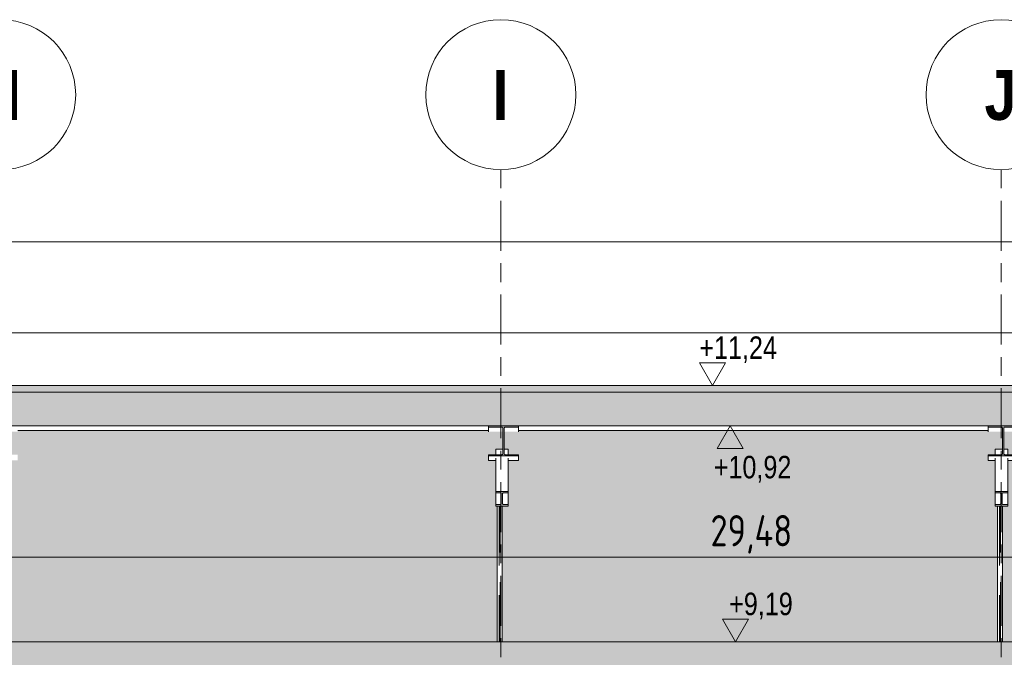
# Model space of a CAD drawing. Header units: metres. Extents: x -32 to 170, y -15 to 869.
# Tile 55 of 66: x 55.25 to 63.13, y 6.27 to 11.37. Entities that reach past the tile are written whole.
import ezdxf

# ---------------------------------------------------------------- set-up
doc = ezdxf.new("R2010")
doc.units = ezdxf.units.M
doc.header["$XCLIPFRAME"] = 2
for name, pattern in [('_Ebene_', [0.4, 0.2, -0.1, 0, -0.1]), ('_Rasterlinie_', [0.75, 0.4, -0.1, 0.15, -0.1]), ('Hidden', [0.714375, 0.47625, -0.238125])]:
    doc.linetypes.add(name, pattern=pattern)
for name, color, linetype, lineweight in [('A_Bem', 7, 'Continuous', 5), ('A_Bem-100', 7, 'Continuous', 5), ('A_Dach', 15, 'Continuous', 5), ('A_Ebenen', 130, 'Continuous', 5), ('A_Geschossdecken', 7, 'Continuous', 5), ('A_Geschossdecken_Schraffur', 7, 'Continuous', 5), ('A_Hoehenkoten', 124, 'Continuous', 5), ('A_Raster', 128, 'Continuous', 5), ('A_Scan-Pixelbild', 213, 'Continuous', 5), ('A_Tragw', 142, 'Continuous', 5), ('A_Tragwerksstützen', 7, 'Continuous', 5), ('A_Wand', 244, 'Continuous', 5), ('A_Wände_Oberflächenschraffur', 244, 'Continuous', 5)]:
    doc.layers.add(name, color=color, linetype=linetype, lineweight=lineweight)
doc.styles.add('Arial', font='arial.ttf', dxfattribs={"width": 0.8, "height": 0.18})
doc.styles.add('Arial Narrow_B', font='txt', dxfattribs={"height": 0.4})
doc.styles.add('ISOCPEUR_1', font='isocpeur.ttf', dxfattribs={"width": 0.8, "height": 0.25})
doc.dimstyles.new('BLB-Standard_2_5_Aussen', dxfattribs={"dimscale": 0.3048, "dimtxt": 0.248995, "dimasz": 0.492126, "dimexe": 1.32874, "dimexo": 0.0625, "dimgap": 0.032808, "dimtad": 1, "dimrnd": 0.001, "dimzin": 0, "dimdsep": 46, "dimtxsty": 'ISOCPEUR_1', "dimblk1": 'OBLIQUE', "dimblk2": 'OBLIQUE', "dimsah": 1, "dimcen": 0.09, "dimdle": 0.164042, "dimazin": 0, "dimtfac": 1, "dimtdec": 4, "dimtix": 1, "dimtmove": 0, "dimatfit": 3, "dimfxl": 1.32874, "dimfxlon": 1, "dimtvp": 1, "dimtolj": 1, "dimtzin": 0, "dimarcsym": 2})
picture_1 = doc.add_image_def('image1.jpg', size_in_pixel=(17396, 4678))

# ---------------------------------------------------------------- blocks, each defined once
blk = doc.blocks.new('M_W Shapes - IPE Träger 240 x 240-8069274-B')
at = {"layer": 'A_Tragw', "lineweight": 9}
h = blk.add_hatch(color=253, dxfattribs=at)
h.paths.add_polyline_path([(4.1552, 7.8811), (4.1552, 7.8911), (3.9152, 7.8911), (3.9152, 7.8811), (4.0252, 7.8811)], flags=0)
h.paths.add_polyline_path([(4.0462, 7.8913), (4.0419, 7.894), (4.0402, 7.8988), (4.041, 8.107), (4.0445, 8.1106), (4.0462, 8.1112), (4.0259, 8.1106), (4.0294, 8.107), (4.0302, 8.1037), (4.0295, 7.8955), (4.0259, 7.8919), (4.0252, 7.8913)], flags=0)
h.paths.add_polyline_path([(4.0479, 8.1114), (4.1552, 8.1114), (4.1552, 8.1214), (3.9152, 8.1214), (3.9152, 8.1114), (4.0226, 8.1114)], flags=0)
at = {"layer": 'A_Tragw', "color": 250, "lineweight": 9}
for p, q in [((4.1552, 8.1214), (3.9152, 8.1214)), ((3.9152, 8.1214), (3.9152, 8.1114)), ((3.9152, 8.1114), (4.0226, 8.1114)), ((3.9152, 8.1114), (3.9155, 8.0747)), ((4.0479, 8.1114), (4.1552, 8.1114)), ((4.1552, 8.1114), (4.1552, 8.1214)), ((4.1552, 8.1214), (4.1555, 8.0847)), ((4.1552, 8.1114), (4.1555, 8.0747)), ((4.0302, 8.1037), (4.0302, 7.8988)), ((4.0402, 7.8988), (4.0402, 8.1037)), ((4.0405, 7.9649), (4.0405, 7.9349)), ((4.0226, 7.8911), (3.9152, 7.8911)), ((3.9152, 7.8911), (3.9152, 7.8811)), ((3.9152, 7.8811), (4.1552, 7.8811)), ((3.9152, 7.8811), (3.9155, 7.8449)), ((4.1552, 7.8911), (4.0479, 7.8911)), ((4.1552, 7.8811), (4.1552, 7.8911)), ((4.1552, 7.8911), (4.1555, 7.8549)), ((4.1552, 7.8811), (4.1555, 7.8449)), ((3.9719, 7.8449), (3.9155, 7.8449)), ((4.1555, 7.8449), (4.072, 7.8449)), ((4.1555, 7.8549), (4.1555, 7.8449))]:
    blk.add_line(p, q, dxfattribs=at)
at = {"layer": 'A_Tragw', "color": 250, "lineweight": 9, "flags": 128}
for points in [[(4.0226, 8.1114), (4.0243, 8.1112), (4.0259, 8.1106), (4.0273, 8.1097), (4.0285, 8.1085), (4.0294, 8.107), (4.03, 8.1054)], [(4.0402, 8.1037), (4.0404, 8.1054), (4.041, 8.107), (4.0419, 8.1085), (4.0431, 8.1097), (4.0445, 8.1106), (4.0462, 8.1112), (4.0479, 8.1114)], [(4.0302, 7.8988), (4.03, 7.8971), (4.0295, 7.8955), (4.0285, 7.894), (4.0273, 7.8928), (4.0259, 7.8919), (4.0243, 7.8913), (4.0226, 7.8911)], [(4.0479, 7.8911), (4.0462, 7.8913), (4.0445, 7.8919), (4.0431, 7.8928), (4.0419, 7.894), (4.041, 7.8955), (4.0404, 7.8971), (4.0402, 7.8988)]]:
    blk.add_lwpolyline(points, dxfattribs=at)
blk = doc.blocks.new('M_W Shapes - IPE Träger 240 x 240-8069282-B')
at = {"layer": 'A_Tragw', "lineweight": 9}
h = blk.add_hatch(color=253, dxfattribs=at)
h.paths.add_polyline_path([(0.0381, 7.8811), (0.1602, 7.8811), (0.1602, 7.8911), (-0.0798, 7.8911), (-0.0798, 7.8811)], flags=0)
h.paths.add_polyline_path([(0.0381, 7.8913), (0.0495, 7.8919), (0.046, 7.8955), (0.0452, 7.8988), (0.046, 8.107), (0.0495, 8.1106), (0.0512, 8.1112), (0.0309, 8.1106), (0.0344, 8.107), (0.0352, 8.1037), (0.0345, 7.8955), (0.0309, 7.8919), (0.0293, 7.8913)], flags=0)
h.paths.add_polyline_path([(0.1602, 8.1114), (0.1602, 8.1214), (-0.0798, 8.1214), (-0.0798, 8.1114), (0.0529, 8.1114)], flags=0)
at = {"layer": 'A_Tragw', "color": 250, "lineweight": 9}
for p, q in [((0.1602, 8.1214), (-0.0798, 8.1214)), ((-0.0798, 8.1214), (-0.0798, 8.1114)), ((-0.0798, 8.1114), (0.0276, 8.1114)), ((-0.0798, 8.1114), (-0.0795, 8.0747)), ((0.0529, 8.1114), (0.1602, 8.1114)), ((0.1602, 8.1114), (0.1602, 8.1214)), ((0.1602, 8.1214), (0.1605, 8.0847)), ((0.1602, 8.1114), (0.1605, 8.0747)), ((0.0352, 8.1037), (0.0352, 7.8988)), ((0.0452, 7.8988), (0.0452, 8.1037)), ((0.0455, 7.9655), (0.0455, 7.9349)), ((0.0276, 7.8911), (-0.0798, 7.8911)), ((-0.0798, 7.8911), (-0.0798, 7.8811)), ((-0.0798, 7.8811), (0.1602, 7.8811)), ((-0.0798, 7.8811), (-0.0795, 7.8449)), ((0.1602, 7.8911), (0.0529, 7.8911)), ((0.1602, 7.8811), (0.1602, 7.8911)), ((0.1602, 7.8911), (0.1605, 7.8549)), ((0.1602, 7.8811), (0.1605, 7.8449)), ((-0.0227, 7.8449), (-0.0795, 7.8449)), ((0.1605, 7.8449), (0.0774, 7.8449)), ((0.1605, 7.8549), (0.1605, 7.8449))]:
    blk.add_line(p, q, dxfattribs=at)
at = {"layer": 'A_Tragw', "color": 250, "lineweight": 9, "flags": 128}
for points in [[(0.0276, 8.1114), (0.0293, 8.1112), (0.0309, 8.1106), (0.0323, 8.1097), (0.0335, 8.1085), (0.0344, 8.107), (0.035, 8.1054)], [(0.0452, 8.1037), (0.0454, 8.1054), (0.046, 8.107), (0.0469, 8.1085), (0.0481, 8.1097), (0.0495, 8.1106), (0.0512, 8.1112), (0.0529, 8.1114)], [(0.0352, 7.8988), (0.035, 7.8971), (0.0345, 7.8955), (0.0335, 7.894), (0.0323, 7.8928), (0.0309, 7.8919), (0.0293, 7.8913), (0.0276, 7.8911)], [(0.0529, 7.8911), (0.0512, 7.8913), (0.0495, 7.8919), (0.0481, 7.8928), (0.0469, 7.894), (0.046, 7.8955), (0.0454, 7.8971), (0.0452, 7.8988)]]:
    blk.add_lwpolyline(points, dxfattribs=at)
blk = doc.blocks.new('M_W Shapes-Column - IPE Träger 40 x 80-8197083-B')
at = {"layer": 'A_Tragwerksstützen', "color": 250, "linetype": 'Hidden', "lineweight": 9}
for p, q in [((4.0059, 7.4802), (4.0059, 6.3949)), ((4.0138, 6.3949), (4.0138, 7.4802))]:
    blk.add_line(p, q, dxfattribs=at)
blk = doc.blocks.new('M_W Shapes-Column - IPE Träger 40 x 80-V121-B')
at = {"layer": 'A_Tragwerksstützen', "color": 250, "linetype": 'Hidden', "lineweight": 9}
for p, q in [((0.0059, 7.4802), (0.0059, 6.3949)), ((0.0138, 6.3949), (0.0138, 7.4802))]:
    blk.add_line(p, q, dxfattribs=at)
blk = doc.blocks.new('M_W Shapes - IPE Träger 100 x 100-V126-B')
at = {"layer": 'A_Tragw', "lineweight": 9}
h = blk.add_hatch(color=253, dxfattribs=at)
h.paths.add_polyline_path([(3.9718, 7.4802), (4.0718, 7.4802), (4.0718, 7.4919), (3.9718, 7.4919)], flags=0)
h.paths.add_polyline_path([(4.0327, 7.5854), (4.0344, 7.5856), (4.0718, 7.5857), (4.0718, 7.5974), (3.9718, 7.5973), (3.9718, 7.5856), (4.0252, 7.5855)], flags=0)
h.paths.add_polyline_path([(4.0108, 7.4921), (4.0311, 7.4928), (4.0285, 7.4953), (4.027, 7.4989), (4.0268, 7.5009), (4.0275, 7.5806), (4.0297, 7.5837), (4.0327, 7.5854), (4.0125, 7.5848), (4.0151, 7.5823), (4.0166, 7.5787), (4.0168, 7.5738), (4.016, 7.497), (4.0139, 7.4939), (4.0125, 7.4928)], flags=0)
at = {"layer": 'A_Tragw', "color": 250, "lineweight": 9}
for p, q in [((3.972, 7.9349), (4.0302, 7.9349)), ((3.972, 7.9349), (3.972, 7.8911)), ((4.0402, 7.9349), (4.072, 7.9349)), ((4.072, 7.9349), (4.072, 7.9263)), ((4.072, 7.9349), (4.072, 7.8911)), ((3.972, 7.8622), (3.9718, 7.5973)), ((4.072, 7.8622), (4.0718, 7.5974)), ((4.0718, 7.4919), (4.072, 7.8552)), ((4.072, 7.8549), (4.072, 7.8495)), ((4.0718, 7.5974), (3.9718, 7.5973)), ((3.9718, 7.5973), (3.9718, 7.5856)), ((3.9718, 7.5856), (4.0091, 7.5856)), ((3.9718, 7.5856), (3.9718, 7.4919)), ((4.0168, 7.5767), (4.0168, 7.5009)), ((4.0268, 7.5009), (4.0268, 7.5767)), ((4.0344, 7.5856), (4.0718, 7.5857)), ((4.0718, 7.5857), (4.0718, 7.5974)), ((4.0091, 7.4919), (3.9718, 7.4919)), ((3.9718, 7.4919), (3.9718, 7.4802)), ((4.0718, 7.4919), (4.0344, 7.4919)), ((4.0718, 7.4802), (4.0718, 7.4919)), ((3.9718, 7.4802), (4.0718, 7.4802))]:
    blk.add_line(p, q, dxfattribs=at)
at = {"layer": 'A_Tragw', "color": 250, "lineweight": 9, "flags": 128}
for points in [[(4.0091, 7.5856), (4.0108, 7.5854), (4.0125, 7.5848), (4.0139, 7.5837), (4.0151, 7.5823), (4.016, 7.5806), (4.0166, 7.5787), (4.0168, 7.5767)], [(4.0268, 7.5767), (4.027, 7.5787), (4.0275, 7.5806), (4.0285, 7.5823), (4.0297, 7.5837), (4.0311, 7.5848), (4.0327, 7.5854), (4.0344, 7.5856)], [(4.0168, 7.5009), (4.0166, 7.4989), (4.016, 7.497), (4.0151, 7.4953), (4.0139, 7.4939), (4.0125, 7.4928), (4.0108, 7.4921), (4.0091, 7.4919)], [(4.0344, 7.4919), (4.0327, 7.4921), (4.0311, 7.4928), (4.0297, 7.4939), (4.0285, 7.4953), (4.0275, 7.497), (4.027, 7.4989), (4.0268, 7.5009)]]:
    blk.add_lwpolyline(points, dxfattribs=at)
blk = doc.blocks.new('M_W Shapes - IPE Träger 100 x 100-V127-B')
at = {"layer": 'A_Tragw', "lineweight": 9}
h = blk.add_hatch(color=253, dxfattribs=at)
h.paths.add_polyline_path([(-0.0229, 7.4802), (0.0771, 7.4802), (0.0771, 7.4919), (-0.0229, 7.4919), (-0.0229, 7.4819)], flags=0)
h.paths.add_polyline_path([(0.0381, 7.5854), (0.0398, 7.5856), (0.0771, 7.5857), (0.0771, 7.5974), (-0.0229, 7.5973), (-0.0229, 7.5856), (0.0145, 7.5856)], flags=0)
h.paths.add_polyline_path([(0.0162, 7.4921), (0.0365, 7.4928), (0.0338, 7.4953), (0.0323, 7.4989), (0.0321, 7.5009), (0.0329, 7.5806), (0.035, 7.5837), (0.0381, 7.5854), (0.0178, 7.5848), (0.0205, 7.5823), (0.0219, 7.5787), (0.0221, 7.5738), (0.0214, 7.497), (0.0192, 7.4939), (0.0178, 7.4928)], flags=0)
at = {"layer": 'A_Tragw', "color": 250, "lineweight": 9}
for p, q in [((-0.0227, 7.9349), (0.0352, 7.9349)), ((-0.0227, 7.9349), (-0.0227, 7.8911)), ((0.0452, 7.9349), (0.0773, 7.9349)), ((0.0773, 7.9349), (0.0773, 7.9263)), ((0.0773, 7.9349), (0.0773, 7.8911)), ((-0.0227, 7.8622), (-0.0229, 7.5973)), ((0.0773, 7.8622), (0.0771, 7.5974)), ((0.0771, 7.4919), (0.0774, 7.8552)), ((0.0774, 7.8549), (0.0774, 7.8495)), ((0.0771, 7.5974), (-0.0229, 7.5973)), ((-0.0229, 7.5973), (-0.0229, 7.5856)), ((-0.0229, 7.5856), (0.0145, 7.5856)), ((-0.0228, 7.5856), (-0.0229, 7.4919)), ((0.0221, 7.5767), (0.0221, 7.5009)), ((0.0321, 7.5009), (0.0321, 7.5767)), ((0.0398, 7.5856), (0.0771, 7.5857)), ((0.0771, 7.5857), (0.0771, 7.5974)), ((0.0145, 7.4919), (-0.0229, 7.4919)), ((-0.0229, 7.4919), (-0.0229, 7.4802)), ((0.0771, 7.4919), (0.0398, 7.4919)), ((0.0771, 7.4802), (0.0771, 7.4919)), ((-0.0229, 7.4802), (0.0771, 7.4802))]:
    blk.add_line(p, q, dxfattribs=at)
at = {"layer": 'A_Tragw', "color": 250, "lineweight": 9, "flags": 128}
for points in [[(0.0145, 7.5856), (0.0162, 7.5854), (0.0178, 7.5848), (0.0192, 7.5837), (0.0205, 7.5823), (0.0214, 7.5806), (0.0219, 7.5787), (0.0221, 7.5767)], [(0.0321, 7.5767), (0.0323, 7.5787), (0.0329, 7.5806), (0.0338, 7.5823), (0.035, 7.5837), (0.0365, 7.5848), (0.0381, 7.5854), (0.0398, 7.5856)], [(0.0221, 7.5009), (0.0219, 7.4989), (0.0214, 7.497), (0.0205, 7.4953), (0.0192, 7.4939), (0.0178, 7.4928), (0.0162, 7.4921), (0.0145, 7.4919)], [(0.0398, 7.4919), (0.0381, 7.4921), (0.0365, 7.4928), (0.035, 7.4939), (0.0338, 7.4953), (0.0329, 7.497), (0.0323, 7.4989), (0.0321, 7.5009)]]:
    blk.add_lwpolyline(points, dxfattribs=at)
blk = doc.blocks.new('Höhenkoten - leer-6237472-B')
at = {"layer": 'A_Hoehenkoten'}
for p, q in [((-6.2305, -1.5603), (-6.0227, -1.5603)), ((-6.1266, -1.7403), (-6.2305, -1.5603)), ((-6.1266, -1.7403), (-6.0227, -1.5603))]:
    blk.add_line(p, q, dxfattribs=at)
blk = doc.blocks.new('Raster - Raster-989695-B')
at = {"layer": 'A_Raster', "lineweight": 9}
blk.add_circle((19.9826, 10.7714), 0.6, dxfattribs=at)
blk = doc.blocks.new('DIMBLOCK113-B')
at = {"layer": 'A_Bem-100'}
for p, q in [((46.3545, 6.6661), (46.3545, 7.4761)), ((75.8345, 6.6661), (75.8345, 7.4761)), ((46.3545, 7.0711), (75.8345, 7.0711)), ((46.3545, 7.0711), (46.3545, 6.6661)), ((75.8345, 7.0711), (75.8345, 6.6661))]:
    blk.add_line(p, q, dxfattribs=at)
at = {"layer": 'A_Bem-100', "lineweight": 9}
for p, q in [((46.3545, 7.0711), (46.4295, 7.1461)), ((75.8345, 7.0711), (75.9095, 7.1461)), ((46.3545, 7.0711), (46.2795, 6.9961)), ((75.8345, 7.0711), (75.7595, 6.9961))]:
    blk.add_line(p, q, dxfattribs=at)
at = {"layer": 'A_Bem-100', "color": 0, "insert": (60.7758, 7.4078), "char_height": 0.25, "width": 0.764863, "attachment_point": 1, "line_spacing_factor": 1.149209, "style": 'ISOCPEUR_1'}
blk.add_mtext('29,48', dxfattribs=at)
blk = doc.blocks.new('_Oblique')
at = {"color": 0, "linetype": 'ByBlock', "lineweight": -2}
blk.add_line((-0.5, -0.5), (0.5, 0.5), dxfattribs=at)

msp = doc.modelspace()

# ---------------------------------------------------------------- hatches: boundary and pattern name
at = {"layer": 'A_Dach', "lineweight": 9}
msp.add_hatch(color=253, dxfattribs=at).paths.add_polyline_path([(78.8069, 8.1214), (78.8069, 8.3916), (43.3666, 8.3916), (43.3666, 8.1214), (78.5108, 8.1214)], flags=0)
at = {"layer": 'A_Geschossdecken_Schraffur', "lineweight": 9}
msp.add_hatch(color=253, dxfattribs=at).paths.add_polyline_path([(43.3372, 6.1449), (78.8805, 6.1449), (78.8805, 6.3949), (43.3372, 6.3949)], flags=0)
at = {"layer": 'A_Wände_Oberflächenschraffur'}
h = msp.add_hatch(dxfattribs=at)
h.set_pattern_fill('FP_54', style=0, pattern_type=2)
h.set_pattern_definition([(0, (52.91895, 18.958), (0.813, 0.203), [0.007, -0.603, 0.007, -0.603, -3.251]), (0, (52.91895, 18.958), (0.813, 0.203), [-1.219, 0.007, -1.212, 0.007, -0.603, -1.422]), (0, (52.91895, 18.958), (0.813, 0.203), [-3.048, 0.007, -0.4, 0.007, -1.009]), (120, (53.22295, 19.06), (-0.5823032, 0.6025787), [0.007, -0.603, 0.007, -0.603, -3.251]), (120, (53.22295, 19.06), (-0.5823032, 0.6025787), [-1.219, 0.007, -1.212, 0.007, -0.603, -1.422]), (120, (53.22295, 19.06), (-0.5823032, 0.6025787), [-3.048, 0.007, -0.4, 0.007, -1.009]), (240, (53.32495, 19.466), (-0.2306968, -0.8055787), [0.007, -0.603, 0.007, -0.603, -3.251]), (240, (53.32495, 19.466), (-0.2306968, -0.8055787), [-1.219, 0.007, -1.212, 0.007, -0.603, -1.422]), (240, (53.32495, 19.466), (-0.2306968, -0.8055787), [-3.048, 0.007, -0.4, 0.007, -1.009])])
h.paths.add_polyline_path([(46.3545, 6.3949), (47.1024, 6.3949), (47.1024, 7.483), (47.0712, 7.483), (47.0712, 7.8449), (47.0015, 7.8449), (47.0012, 7.8911), (47.0714, 7.8911), (47.0714, 7.9549), (47.1162, 7.9549), (47.1162, 8.068), (47.1142, 8.0727), (47.1088, 8.0749), (47.0015, 8.0749), (47.0012, 8.0849), (46.3545, 8.0849), (46.3545, 6.6543)], flags=0)
h.paths.add_polyline_path([(47.1424, 6.3949), (51.0824, 6.3949), (51.0824, 7.483), (51.0512, 7.483), (51.0512, 7.8449), (50.9815, 7.8449), (50.9812, 7.8911), (51.0514, 7.8911), (51.0514, 7.9549), (51.0962, 7.9549), (51.0962, 8.068), (51.0942, 8.0727), (51.0888, 8.0749), (50.9815, 8.0749), (50.9812, 8.0849), (47.2414, 8.0849), (47.2415, 8.0749), (47.1341, 8.0749), (47.1287, 8.0726), (47.1265, 8.0672), (47.1265, 7.9549), (47.1714, 7.9549), (47.1715, 7.8911), (47.2412, 7.8911), (47.2415, 7.8449), (47.1714, 7.8449), (47.1712, 7.4831), (47.1424, 7.483), (47.1424, 6.6543)], flags=0)
h.paths.add_polyline_path([(58.2129, 6.3949), (59.0708, 6.3949), (59.0708, 7.4802), (59.0581, 7.4802), (59.0581, 7.8449), (59.0015, 7.8449), (59.0012, 7.8911), (59.0583, 7.8911), (59.0583, 7.9349), (59.1162, 7.9349), (59.1162, 8.068), (59.1142, 8.0727), (59.1088, 8.0749), (59.0015, 8.0749), (59.0012, 8.0849), (55.2364, 8.0849), (55.2365, 8.0749), (55.1291, 8.0749), (55.1237, 8.0726), (55.1215, 8.0672), (55.1215, 7.9549), (55.1588, 7.9549), (55.1588, 7.8911), (55.2362, 7.8911), (55.2365, 7.8449), (55.1588, 7.8449), (55.1586, 7.4831), (55.1223, 7.483), (55.1223, 6.3949), (55.3132, 6.3949)], flags=0)
h.paths.add_polyline_path([(59.1108, 6.3949), (63.0708, 6.3949), (63.0708, 7.4802), (63.0527, 7.4802), (63.0527, 7.8449), (62.9965, 7.8449), (62.9962, 7.8911), (63.0529, 7.8911), (63.053, 7.9349), (63.1112, 7.9349), (63.1112, 8.068), (63.1092, 8.0727), (63.1038, 8.0749), (62.9965, 8.0749), (62.9962, 8.0849), (59.2414, 8.0849), (59.2415, 8.0749), (59.1341, 8.0749), (59.1287, 8.0726), (59.1265, 8.0672), (59.1265, 7.9349), (59.1583, 7.9349), (59.1583, 7.8911), (59.2412, 7.8911), (59.2415, 7.8449), (59.1583, 7.8449), (59.1581, 7.4802), (59.1108, 7.4802), (59.1108, 6.6543)], flags=0)
h.paths.add_polyline_path([(75.8345, 6.3949), (75.8345, 8.0849), (75.2189, 8.0849), (75.219, 8.0749), (75.1078, 8.0739), (75.105, 8.0711), (75.104, 8.0672), (75.104, 7.9349), (75.1331, 7.9349), (75.1331, 7.8911), (75.2187, 7.8911), (75.219, 7.8449), (75.1331, 7.8449), (75.1329, 7.468), (75.1154, 7.468), (75.1154, 6.3949), (75.6111, 6.3949)], flags=0)
h.paths.add_polyline_path([(75.0754, 6.3949), (75.0754, 7.468), (75.0329, 7.468), (75.0329, 7.8449), (74.979, 7.8449), (74.9787, 7.8911), (75.0331, 7.8911), (75.0331, 7.9349), (75.0937, 7.9349), (75.093, 8.0711), (75.0902, 8.0739), (75.0863, 8.0749), (74.979, 8.0749), (74.9787, 8.0849), (71.2214, 8.0849), (71.2215, 8.0749), (71.1103, 8.0739), (71.1075, 8.0711), (71.1065, 8.0672), (71.1065, 7.9349), (71.1456, 7.9349), (71.1456, 7.8911), (71.2212, 7.8911), (71.2215, 7.8449), (71.1456, 7.8449), (71.1454, 7.468), (71.1029, 7.468), (71.1029, 6.3949), (72.7114, 6.3949)], flags=0)
h.paths.add_polyline_path([(71.0629, 6.3949), (71.0629, 7.468), (71.0454, 7.468), (71.0454, 7.8449), (70.9815, 7.8449), (70.9812, 7.8911), (71.0456, 7.8911), (71.0456, 7.9349), (71.0962, 7.9349), (71.0955, 8.0711), (71.0927, 8.0739), (71.0888, 8.0749), (70.9815, 8.0749), (70.9812, 8.0849), (67.2314, 8.0849), (67.2315, 8.0749), (67.1241, 8.0749), (67.1187, 8.0726), (67.1165, 8.0672), (67.1165, 7.9349), (67.163, 7.9349), (67.163, 7.8911), (67.2312, 7.8911), (67.2315, 7.8449), (67.163, 7.8449), (67.1627, 7.4924), (67.1108, 7.4924), (67.1108, 6.3949), (69.8117, 6.3949)], flags=0)
h.paths.add_polyline_path([(67.0708, 6.3949), (67.0708, 7.4924), (67.0627, 7.4924), (67.0627, 7.8449), (66.9915, 7.8449), (66.9912, 7.8911), (67.0629, 7.8911), (67.063, 7.9349), (67.1062, 7.9349), (67.1062, 8.068), (67.1042, 8.0727), (67.0988, 8.0749), (66.9915, 8.0749), (66.9912, 8.0849), (63.2364, 8.0849), (63.2365, 8.0749), (63.1291, 8.0749), (63.1237, 8.0726), (63.1215, 8.0672), (63.1215, 7.9349), (63.153, 7.9349), (63.153, 7.8911), (63.2362, 7.8911), (63.2365, 7.8449), (63.153, 7.8449), (63.1527, 7.4802), (63.1108, 7.4802), (63.1108, 6.3949), (66.912, 6.3949)], flags=0)
h.paths.add_polyline_path([(51.1224, 6.3949), (55.0823, 6.3949), (55.0823, 7.483), (55.0586, 7.483), (55.0586, 7.8449), (54.9965, 7.8449), (54.9962, 7.8911), (55.0588, 7.8911), (55.0588, 7.9549), (55.1112, 7.9549), (55.1112, 8.068), (55.1092, 8.0727), (55.1038, 8.0749), (54.9965, 8.0749), (54.9962, 8.0849), (51.2214, 8.0849), (51.2215, 8.0749), (51.1141, 8.0749), (51.1087, 8.0726), (51.1065, 8.0672), (51.1065, 7.9549), (51.1514, 7.9549), (51.1514, 7.8911), (51.2212, 7.8911), (51.2215, 7.8449), (51.1514, 7.8449), (51.1512, 7.4831), (51.1224, 7.483), (51.1224, 6.6543)], flags=0)
h.paths.add_polyline_path([(75.0754, 7.4799), (75.075, 7.4799), (75.075, 7.4799)], flags=0)
h.paths.add_polyline_path([(59.1207, 7.4919), (59.1108, 7.4921), (59.1108, 7.492), (59.1197, 7.4919)], flags=0)
h.paths.add_polyline_path([(67.1254, 7.5041), (67.1177, 7.5044), (67.1244, 7.5041)], flags=0)
h.paths.add_polyline_path([(64.0123, 8.3916), (75.8345, 8.3916), (75.8345, 8.4449), (46.3545, 8.4449), (46.3545, 8.3916), (61.1126, 8.3916)], flags=0)

# ---------------------------------------------------------------- linework, layer by layer
at = {"layer": 'A_Dach', "color": 250, "lineweight": 9}
for p, q in [((78.8069, 8.3916), (43.3666, 8.3916)), ((43.3666, 8.1214), (78.8069, 8.1214)), ((55.2364, 8.0849), (59.0014, 8.0849)), ((59.2414, 8.0849), (62.9964, 8.0849))]:
    msp.add_line(p, q, dxfattribs=at)
at = {"layer": 'A_Ebenen', "color": 170, "linetype": '_Ebene_', "lineweight": 9}
for p, q in [((35.6847, 8.865), (85.6372, 8.865)), ((85.6372, 6.3949), (35.6364, 6.3949))]:
    msp.add_line(p, q, dxfattribs=at)
at = {"layer": 'A_Geschossdecken', "color": 250, "lineweight": 9}
for p, q in [((43.112, 8.8649), (79.1069, 8.8649)), ((78.8069, 6.3949), (43.3666, 6.3949))]:
    msp.add_line(p, q, dxfattribs=at)
at = {"layer": 'A_Raster', "linetype": '_Rasterlinie_', "lineweight": 9}
for p, q in [((59.0994, -12.2276), (59.0994, 10.1714)), ((63.0994, -12.2276), (63.0994, 10.1714))]:
    msp.add_line(p, q, dxfattribs=at)
at = {"layer": 'A_Tragwerksstützen', "color": 250, "lineweight": 9}
for p, q in [((59.0708, 6.3949), (59.0708, 7.4802)), ((59.1108, 7.4802), (59.1108, 6.3949)), ((63.0708, 6.3949), (63.0708, 7.4802)), ((63.1108, 7.4802), (63.1108, 6.3949))]:
    msp.add_line(p, q, dxfattribs=at)
at = {"layer": 'A_Wand', "color": 250, "lineweight": 9}
msp.add_line((78.8069, 8.4449), (43.3666, 8.4449), dxfattribs=at)

# ---------------------------------------------------------------- block references
at = {"layer": 'A_Hoehenkoten'}
msp.add_blockref('Höhenkoten - leer-6237472-B', (66.9188, 10.1852), dxfattribs=at)
at = {"layer": 'A_Hoehenkoten', "rotation": 180}
msp.add_blockref('Höhenkoten - leer-6237472-B', (54.806, 6.3811), dxfattribs=at)
at = {"layer": 'A_Hoehenkoten', "extrusion": (0, 0, -1)}
msp.add_blockref('Höhenkoten - leer-6237472-B', (-54.849, 8.1352), dxfattribs=at)
at = {"layer": 'A_Raster', "lineweight": 9}
for p in [(35.1168, 0), (39.1168, 0), (43.1168, 0)]:
    msp.add_blockref('Raster - Raster-989695-B', p, dxfattribs=at)
at = {"layer": 'A_Tragw', "color": 250, "lineweight": 9}
for name in ['M_W Shapes - IPE Träger 240 x 240-8069282-B', 'M_W Shapes - IPE Träger 240 x 240-8069274-B', 'M_W Shapes - IPE Träger 100 x 100-V127-B', 'M_W Shapes - IPE Träger 100 x 100-V126-B']:
    msp.add_blockref(name, (59.0809, 0), dxfattribs=at)
at = {"layer": 'A_Tragwerksstützen', "color": 250, "linetype": 'Hidden', "lineweight": 9}
for name in ['M_W Shapes-Column - IPE Träger 40 x 80-V121-B', 'M_W Shapes-Column - IPE Träger 40 x 80-8197083-B']:
    msp.add_blockref(name, (59.0809, 0), dxfattribs=at)

# ---------------------------------------------------------------- texts
at = {"layer": 'A_Hoehenkoten', "char_height": 0.18, "attachment_point": 1, "line_spacing_factor": 0.941778, "style": 'Arial'}
for s, insert, width in [('+11,24', (60.6864, 8.8371), 0.733812), ('+10,92', (60.802, 7.8818), 0.733812), ('+9,19', (60.925, 6.7871), 0.601593)]:
    msp.add_mtext(s, dxfattribs=dict(at, insert=insert, width=width))
at = {"layer": 'A_Raster', "char_height": 0.4, "attachment_point": 1, "style": 'Arial Narrow_B'}
for s, insert, width in [('\\fArial Narrow|b1|i0|c0|p34|;H', (54.9309, 10.9697), 0.400844), ('\\fArial Narrow|b1|i0|c0|p34|;I', (59.0329, 10.9697), 0.152321), ('\\fArial Narrow|b1|i0|c0|p34|;J', (62.9674, 10.9697), 0.312658)]:
    msp.add_mtext(s, dxfattribs=dict(at, insert=insert, width=width))

# ---------------------------------------------------------------- dimensions: what is measured, and where the dimension line sits
at = {"layer": 'A_Bem'}
dim = msp.add_linear_dim(base=(75.8345, 7.0711), p1=(46.3545, 6.6661), p2=(75.8345, 6.6661), dimstyle='BLB-Standard_2_5_Aussen', override={"dimpost": '<>', "dimfxl": 29.480035}, dxfattribs=at)
dim.commit()
dim.dimension.update_dxf_attribs({"geometry": 'DIMBLOCK113-B', "text_midpoint": (61.0945, 7.2061)})

# ---------------------------------------------------------------- pictures from other files: only their frames are drawn
at = {"layer": 'A_Scan-Pixelbild'}
image = msp.add_image(picture_1, insert=(46.4074, -1.7373), size_in_units=(29.4262, 7.883), dxfattribs=at)
image.set_boundary_path([(-5019.33, 11920.3), (-5019.33, -2046.9), (22406.76, -2046.9), (22406.76, 11920.3), (-5019.33, 11920.3)])
image.dxf.flags = 15

doc.saveas('drawing.dxf')
